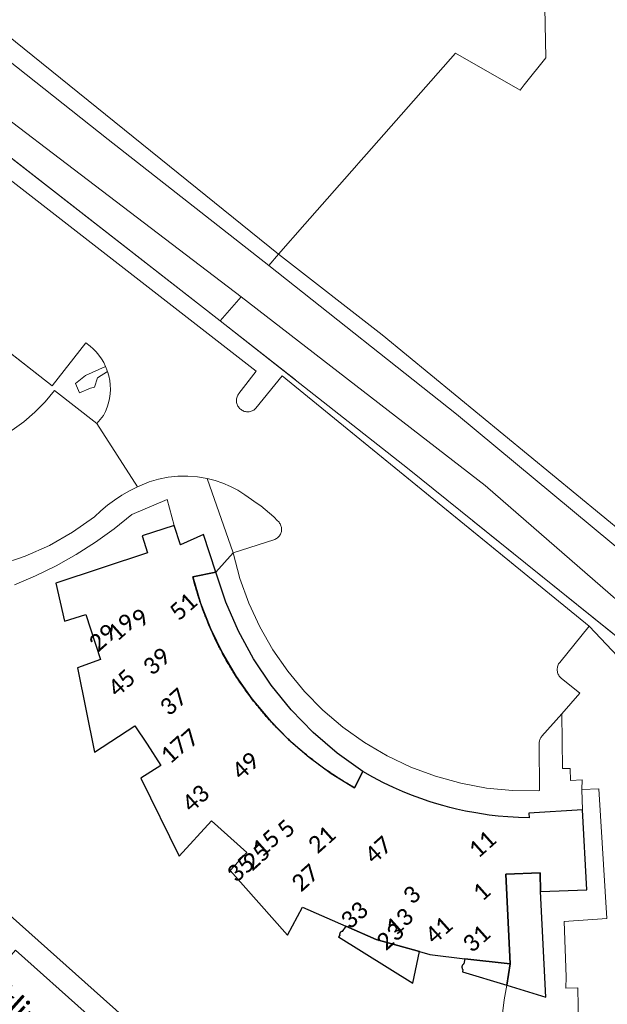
# Model space of a CAD drawing. Header units: metres. Extents: x 113074 to 114313, y 482627 to 483855.
# Tile 30 of 78: x 113342 to 113394, y 483489 to 483577. Entities that reach past the tile are written whole.
import ezdxf
from ezdxf.enums import TextEntityAlignment as Align

# ---------------------------------------------------------------- set-up
doc = ezdxf.new("R2010")
doc.units = ezdxf.units.M
doc.header["$MEASUREMENT"] = 0
doc.linetypes.add('DGN Style 2', pattern=[50.429501, 30.257701, -20.1718])
doc.linetypes.add('DGN Style 6', pattern=[30.473618, 0.016022, -6.408752, 11.215317, -6.408752, 0.016022, -6.408752])
for name, color, linetype, lineweight in [('BGT-Lijnen - BTD BEGROEID TERREINDEEL (v)', 94, 'Continuous', 13), ('BGT-Lijnen - Huisnummer overig (t)', 252, 'Continuous', 13), ('BGT-Lijnen - ORL Straatnaam (t)', 7, 'Continuous', 13), ('BGT-Lijnen - OTD Onverhard (v)', 7, 'Continuous', 13), ('BGT-Lijnen - OTD Open verharding (v)', 7, 'Continuous', 13), ('BGT-Lijnen - OWT Oever_ slootkant (v)', 4, 'Continuous', 13), ('BGT-Lijnen - Panddeel - over- of onderbouw (v)', 1, 'Continuous', 13), ('BGT-Lijnen - PND grondvlak pand (v_mv)', 1, 'Continuous', 13), ('BGT-Lijnen - WGD Rijbaan - Lokale weg verkeersdrempel (v)', 7, 'Continuous', 13), ('BGT-Lijnen - WGD Voetpad (v)', 7, 'Continuous', 13), ('BGT-Lijnen - WTD Waterloop  sloot (v)', 4, 'Continuous', 13), ('Riolering - Gemengd riool', 7, 'Continuous', 13)]:
    doc.layers.add(name, color=color, linetype=linetype, lineweight=lineweight)
doc.styles.add('Style-Calibri', font='calibri.ttf')

msp = doc.modelspace()

# ---------------------------------------------------------------- linework, layer by layer
at = {"layer": 'BGT-Lijnen - BTD BEGROEID TERREINDEEL (v)', "linetype": 'DGN Style 2', "lineweight": 13, "flags": 128}
for points in [[(113359.562, 483550.357), (113324.865, 483577.423), (113286.632, 483608.069)], [(113340.088, 483563.534), (113362.777, 483545.867), (113361.243, 483543.875)], [(113344.6, 483544.56), (113334.883, 483552.167), (113337.9, 483556)], [(113405.628, 483513.543), (113376.262, 483537.229), (113359.562, 483550.357)], [(113347.985, 483548.103), (113347.608, 483548.399), (113344.6, 483544.56)], [(113348.539, 483547.573), (113348.272, 483547.849), (113347.985, 483548.103)], [(113349.005, 483546.963), (113348.784, 483547.277), (113348.539, 483547.573)], [(113349.371, 483546.289), (113349.201, 483546.633), (113349.005, 483546.963)], [(113346.68, 483544.779), (113347.573, 483545.482), (113349.371, 483546.289)], [(113349.404, 483546.213), (113349.371, 483546.289), (113347.573, 483545.482)], [(113348.643, 483545.284), (113349.548, 483545.829), (113349.522, 483545.907)], [(113349.659, 483545.441), (113349.548, 483545.829), (113348.643, 483545.284)], [(113349.465, 483546.061), (113349.435, 483546.137), (113349.404, 483546.213)], [(113349.522, 483545.907), (113349.494, 483545.984), (113349.465, 483546.061)], [(113347.573, 483545.482), (113346.68, 483544.779), (113347.045, 483543.936)], [(113348.037, 483544.351), (113347.045, 483543.936), (113346.68, 483544.779)], [(113348.643, 483545.284), (113348.38, 483544.453), (113348.037, 483544.351)], [(113348.38, 483544.453), (113348.643, 483545.284)], [(113349.783, 483544.645), (113349.737, 483545.046), (113349.659, 483545.441)], [(113362.761, 483542.559), (113365.105, 483545.461), (113392.441, 483523.129)], [(113343.985, 483543.139), (113344.813, 483544.137), (113348.605, 483541.2)], [(113347.045, 483543.936), (113348.037, 483544.351), (113348.38, 483544.453)], [(113349.64, 483543.045), (113349.725, 483543.439), (113349.777, 483543.839)], [(113349.777, 483543.839), (113349.797, 483544.242), (113349.783, 483544.645)], [(113361.243, 483543.875), (113361.192, 483543.806), (113361.148, 483543.733)], [(113342.098, 483541.364), (113343.078, 483542.213), (113343.985, 483543.139)], [(113349.375, 483542.284), (113349.523, 483542.659), (113349.64, 483543.045)], [(113361.036, 483543.411), (113361.025, 483543.327), (113361.022, 483543.241)], [(113361.022, 483543.241), (113361.026, 483543.156), (113361.038, 483543.071)], [(113361.078, 483543.577), (113361.054, 483543.495), (113361.036, 483543.411)], [(113361.038, 483543.071), (113361.056, 483542.987), (113361.082, 483542.906)], [(113361.148, 483543.733), (113361.11, 483543.656), (113361.078, 483543.577)], [(113348.605, 483541.2), (113349.197, 483541.922), (113349.375, 483542.284)], [(113361.082, 483542.906), (113361.114, 483542.827), (113361.153, 483542.75)], [(113361.153, 483542.75), (113361.199, 483542.678), (113361.25, 483542.61)], [(113361.25, 483542.61), (113361.307, 483542.546), (113361.369, 483542.487)], [(113361.369, 483542.487), (113361.436, 483542.434), (113361.507, 483542.386)], [(113361.507, 483542.386), (113361.582, 483542.345), (113361.66, 483542.311)], [(113361.66, 483542.311), (113361.741, 483542.283), (113361.824, 483542.262)], [(113361.824, 483542.262), (113361.909, 483542.248), (113361.994, 483542.242)], [(113361.994, 483542.242), (113362.08, 483542.243), (113362.165, 483542.251)], [(113362.165, 483542.251), (113362.249, 483542.266), (113362.331, 483542.288)], [(113362.331, 483542.288), (113362.412, 483542.318), (113362.489, 483542.354)], [(113362.489, 483542.354), (113362.564, 483542.396), (113362.634, 483542.445)], [(113362.634, 483542.445), (113362.7, 483542.499), (113362.761, 483542.559)], [(113339.946, 483539.921), (113341.051, 483540.598), (113342.098, 483541.364)], [(113359.824, 483535.881), (113359.129, 483536.118), (113358.417, 483536.302)], [(113358.417, 483536.302), (113360.732, 483529.662), (113364.363, 483530.842)], [(113361.15, 483535.249), (113360.499, 483535.59), (113359.824, 483535.881)], [(113362.363, 483534.421), (113361.772, 483534.858), (113361.15, 483535.249)], [(113363.189, 483533.849), (113362.782, 483534.143), (113362.363, 483534.421)], [(113363.966, 483533.213), (113363.584, 483533.539), (113363.189, 483533.849)], [(113364.691, 483532.518), (113364.336, 483532.873), (113363.966, 483533.213)], [(113364.814, 483532.396), (113364.755, 483532.46), (113364.691, 483532.518)], [(113364.914, 483532.254), (113364.867, 483532.327), (113364.814, 483532.396)], [(113364.986, 483532.096), (113364.954, 483532.177), (113364.914, 483532.254)], [(113364.977, 483531.416), (113365.005, 483531.499), (113365.025, 483531.583)], [(113365.03, 483531.928), (113365.012, 483532.013), (113364.986, 483532.096)], [(113365.025, 483531.583), (113365.038, 483531.669), (113365.043, 483531.756)], [(113365.043, 483531.756), (113365.04, 483531.842), (113365.03, 483531.928)], [(113364.363, 483530.842), (113364.445, 483530.872), (113364.523, 483530.909)], [(113364.523, 483530.909), (113364.598, 483530.953), (113364.669, 483531.003)], [(113364.669, 483531.003), (113364.735, 483531.059), (113364.796, 483531.122)], [(113364.796, 483531.122), (113364.851, 483531.189), (113364.899, 483531.261)], [(113364.899, 483531.261), (113364.942, 483531.337), (113364.977, 483531.416)], [(113392.441, 483523.129), (113397.277, 483517.963), (113436.528, 483485.913)]]:
    msp.add_lwpolyline(points, dxfattribs=at)
at = {"layer": 'BGT-Lijnen - OTD Onverhard (v)', "linetype": 'Continuous', "lineweight": 13, "flags": 128}
for points in [[(113333.159, 483581.842), (113364.78, 483556.294), (113367.124, 483558.958)], [(113386.627, 483571.375), (113388.557, 483573.79), (113388.476, 483578.266)], [(113388.476, 483578.266), (113388.557, 483573.79), (113386.627, 483571.375)], [(113371.894, 483564.388), (113372.604, 483565.196), (113380.519, 483574.201)], [(113380.519, 483574.201), (113372.604, 483565.196), (113371.894, 483564.388)], [(113380.519, 483574.201), (113386.291, 483570.905), (113386.627, 483571.375)], [(113386.627, 483571.375), (113386.291, 483570.905), (113380.519, 483574.201)], [(113367.124, 483558.958), (113371.753, 483564.228), (113371.894, 483564.388)], [(113371.894, 483564.388), (113371.753, 483564.228), (113367.124, 483558.958)], [(113367.124, 483558.958), (113364.78, 483556.294), (113373.991, 483549.11)], [(113373.991, 483549.11), (113395.666, 483531.289), (113409.934, 483519.916)]]:
    msp.add_lwpolyline(points, dxfattribs=at)
at = {"layer": 'BGT-Lijnen - OTD Open verharding (v)', "linetype": 'Continuous', "lineweight": 13, "flags": 128}
for points in [[(113361.243, 483543.875), (113362.777, 483545.867), (113340.088, 483563.534)], [(113337.9, 483556), (113334.883, 483552.167), (113344.6, 483544.56)], [(113344.6, 483544.56), (113347.608, 483548.399), (113347.985, 483548.103)], [(113347.985, 483548.103), (113348.272, 483547.849), (113348.539, 483547.573)], [(113348.539, 483547.573), (113348.784, 483547.277), (113349.005, 483546.963)], [(113349.005, 483546.963), (113349.201, 483546.633), (113349.371, 483546.289)], [(113349.371, 483546.289), (113349.404, 483546.213), (113349.435, 483546.137)], [(113349.435, 483546.137), (113349.465, 483546.061), (113349.494, 483545.984)], [(113349.494, 483545.984), (113349.522, 483545.907), (113349.548, 483545.829)], [(113349.548, 483545.829), (113349.659, 483545.441), (113349.737, 483545.046)], [(113349.737, 483545.046), (113349.783, 483544.645), (113349.797, 483544.242)], [(113392.441, 483523.129), (113365.105, 483545.461), (113362.761, 483542.559)], [(113344.813, 483544.137), (113343.985, 483543.139), (113343.078, 483542.213)], [(113352.2, 483535.543), (113348.605, 483541.2), (113344.813, 483544.137)], [(113349.797, 483544.242), (113349.777, 483543.839), (113349.725, 483543.439)], [(113361.148, 483543.733), (113361.192, 483543.806), (113361.243, 483543.875)], [(113349.725, 483543.439), (113349.64, 483543.045), (113349.523, 483542.659)], [(113361.022, 483543.241), (113361.025, 483543.327), (113361.036, 483543.411)], [(113361.038, 483543.071), (113361.026, 483543.156), (113361.022, 483543.241)], [(113361.036, 483543.411), (113361.054, 483543.495), (113361.078, 483543.577)], [(113361.082, 483542.906), (113361.056, 483542.987), (113361.038, 483543.071)], [(113361.078, 483543.577), (113361.11, 483543.656), (113361.148, 483543.733)], [(113343.078, 483542.213), (113342.098, 483541.364), (113341.051, 483540.598)], [(113349.523, 483542.659), (113349.375, 483542.284), (113349.197, 483541.922)], [(113361.153, 483542.75), (113361.114, 483542.827), (113361.082, 483542.906)], [(113361.25, 483542.61), (113361.199, 483542.678), (113361.153, 483542.75)], [(113361.369, 483542.487), (113361.307, 483542.546), (113361.25, 483542.61)], [(113361.507, 483542.386), (113361.436, 483542.434), (113361.369, 483542.487)], [(113361.66, 483542.311), (113361.582, 483542.345), (113361.507, 483542.386)], [(113361.824, 483542.262), (113361.741, 483542.283), (113361.66, 483542.311)], [(113361.994, 483542.242), (113361.909, 483542.248), (113361.824, 483542.262)], [(113362.165, 483542.251), (113362.08, 483542.243), (113361.994, 483542.242)], [(113362.331, 483542.288), (113362.249, 483542.266), (113362.165, 483542.251)], [(113362.489, 483542.354), (113362.412, 483542.318), (113362.331, 483542.288)], [(113362.634, 483542.445), (113362.564, 483542.396), (113362.489, 483542.354)], [(113362.761, 483542.559), (113362.7, 483542.499), (113362.634, 483542.445)], [(113349.197, 483541.922), (113348.605, 483541.2), (113352.2, 483535.543)], [(113352.2, 483535.543), (113353.244, 483535.991), (113354.082, 483536.24)], [(113354.082, 483536.24), (113353.244, 483535.991), (113352.2, 483535.543)], [(113354.082, 483536.24), (113354.94, 483536.411), (113355.809, 483536.503)], [(113355.809, 483536.503), (113354.94, 483536.411), (113354.082, 483536.24)], [(113355.809, 483536.503), (113356.683, 483536.516), (113357.555, 483536.448)], [(113357.555, 483536.448), (113356.683, 483536.516), (113355.809, 483536.503)], [(113357.555, 483536.448), (113358.417, 483536.302), (113359.129, 483536.118)], [(113360.732, 483529.662), (113358.417, 483536.302), (113357.555, 483536.448)], [(113359.129, 483536.118), (113359.824, 483535.881), (113360.499, 483535.59)], [(113350.823, 483534.805), (113351.5, 483535.194), (113352.2, 483535.543)], [(113352.2, 483535.543), (113351.5, 483535.194), (113350.823, 483534.805)], [(113360.499, 483535.59), (113361.15, 483535.249), (113361.772, 483534.858)], [(113349.541, 483533.91), (113350.169, 483534.376), (113350.823, 483534.805)], [(113350.823, 483534.805), (113350.169, 483534.376), (113349.541, 483533.91)], [(113351.718, 483533.089), (113354.858, 483534.422), (113355.478, 483532.123)], [(113361.772, 483534.858), (113362.363, 483534.421), (113362.782, 483534.143)], [(113362.782, 483534.143), (113363.189, 483533.849), (113363.584, 483533.539)], [(113348.374, 483532.87), (113348.942, 483533.407), (113349.541, 483533.91)], [(113349.541, 483533.91), (113348.942, 483533.407), (113348.374, 483532.87)], [(113363.584, 483533.539), (113363.966, 483533.213), (113364.336, 483532.873)], [(113344.371, 483530.343), (113346.43, 483531.515), (113348.374, 483532.87)], [(113348.374, 483532.87), (113346.43, 483531.515), (113344.371, 483530.343)], [(113348.47, 483530.618), (113350.128, 483531.808), (113351.718, 483533.089)], [(113364.336, 483532.873), (113364.691, 483532.518), (113364.755, 483532.46)], [(113364.755, 483532.46), (113364.814, 483532.396), (113364.867, 483532.327)], [(113355.478, 483532.123), (113356.054, 483530.38), (113358.074, 483531.299)], [(113364.867, 483532.327), (113364.914, 483532.254), (113364.954, 483532.177)], [(113364.954, 483532.177), (113364.986, 483532.096), (113365.012, 483532.013)], [(113365.038, 483531.669), (113365.025, 483531.583), (113365.005, 483531.499)], [(113365.012, 483532.013), (113365.03, 483531.928), (113365.04, 483531.842)], [(113365.04, 483531.842), (113365.043, 483531.756), (113365.038, 483531.669)], [(113358.074, 483531.299), (113359.185, 483527.95), (113360.732, 483529.662)], [(113364.445, 483530.872), (113364.363, 483530.842), (113360.732, 483529.662)], [(113364.598, 483530.953), (113364.523, 483530.909), (113364.445, 483530.872)], [(113364.735, 483531.059), (113364.669, 483531.003), (113364.598, 483530.953)], [(113364.851, 483531.189), (113364.796, 483531.122), (113364.735, 483531.059)], [(113364.942, 483531.337), (113364.899, 483531.261), (113364.851, 483531.189)], [(113365.005, 483531.499), (113364.977, 483531.416), (113364.942, 483531.337)], [(113339.973, 483528.591), (113342.212, 483529.366), (113344.371, 483530.343)], [(113344.371, 483530.343), (113342.212, 483529.366), (113339.973, 483528.591)], [(113344.968, 483528.522), (113346.748, 483529.521), (113348.47, 483530.618)], [(113360.732, 483529.662), (113359.185, 483527.95), (113357.137, 483527.531)], [(113360.732, 483529.662), (113361.33, 483527.4), (113362.122, 483525.199)], [(113362.122, 483525.199), (113361.33, 483527.4), (113360.732, 483529.662)], [(113341.255, 483526.828), (113343.135, 483527.623), (113344.968, 483528.522)], [(113357.137, 483527.531), (113357.167, 483527.411), (113357.198, 483527.292)], [(113357.198, 483527.292), (113357.23, 483527.172), (113357.262, 483527.053)], [(113357.262, 483527.053), (113357.295, 483526.933), (113357.328, 483526.814)], [(113357.328, 483526.814), (113357.363, 483526.689), (113357.399, 483526.563)], [(113357.399, 483526.563), (113357.436, 483526.438), (113357.473, 483526.313)], [(113357.473, 483526.313), (113357.511, 483526.188), (113357.549, 483526.064)], [(113357.549, 483526.064), (113357.592, 483525.925), (113357.636, 483525.786)], [(113357.636, 483525.786), (113357.681, 483525.647), (113357.726, 483525.508)], [(113357.726, 483525.508), (113357.772, 483525.37), (113357.819, 483525.232)], [(113357.819, 483525.232), (113357.867, 483525.092), (113357.915, 483524.953)], [(113357.915, 483524.953), (113357.964, 483524.814), (113358.014, 483524.675)], [(113358.014, 483524.675), (113358.065, 483524.536), (113358.116, 483524.398)], [(113362.122, 483525.199), (113363.101, 483523.075), (113364.26, 483521.043)], [(113364.26, 483521.043), (113363.101, 483523.075), (113362.122, 483525.199)], [(113358.116, 483524.398), (113358.158, 483524.288), (113358.2, 483524.178)], [(113358.2, 483524.178), (113358.242, 483524.068), (113358.285, 483523.958)], [(113358.285, 483523.958), (113358.328, 483523.849), (113358.371, 483523.739)], [(113358.371, 483523.739), (113358.436, 483523.579), (113358.502, 483523.419)], [(113358.502, 483523.419), (113358.569, 483523.26), (113358.637, 483523.101)], [(113358.637, 483523.101), (113358.705, 483522.942), (113358.774, 483522.783)], [(113358.774, 483522.783), (113358.882, 483522.54), (113358.993, 483522.298)], [(113389.758, 483519.845), (113389.811, 483519.915), (113392.441, 483523.129)], [(113358.993, 483522.298), (113359.106, 483522.057), (113359.221, 483521.817)], [(113359.221, 483521.817), (113359.338, 483521.578), (113359.458, 483521.34)], [(113359.458, 483521.34), (113359.513, 483521.232), (113359.569, 483521.124)], [(113359.569, 483521.124), (113359.625, 483521.016), (113359.681, 483520.908)], [(113364.26, 483521.043), (113365.592, 483519.119), (113367.085, 483517.318)], [(113367.085, 483517.318), (113365.592, 483519.119), (113364.26, 483521.043)], [(113359.681, 483520.908), (113359.738, 483520.801), (113359.795, 483520.694)], [(113359.795, 483520.694), (113359.875, 483520.547), (113359.955, 483520.4)], [(113359.955, 483520.4), (113360.037, 483520.253), (113360.119, 483520.107)], [(113360.119, 483520.107), (113360.202, 483519.962), (113360.286, 483519.817)], [(113360.286, 483519.817), (113360.36, 483519.69), (113360.435, 483519.563)], [(113360.435, 483519.563), (113360.511, 483519.437), (113360.587, 483519.311)], [(113360.587, 483519.311), (113360.664, 483519.185), (113360.742, 483519.06)], [(113389.584, 483519.177), (113389.579, 483519.265), (113389.583, 483519.353)], [(113389.583, 483519.353), (113389.593, 483519.44), (113389.612, 483519.526)], [(113389.612, 483519.526), (113389.638, 483519.61), (113389.671, 483519.692)], [(113389.671, 483519.692), (113389.711, 483519.77), (113389.758, 483519.845)], [(113360.742, 483519.06), (113360.839, 483518.905), (113360.936, 483518.751)], [(113360.936, 483518.751), (113361.035, 483518.598), (113361.134, 483518.445)], [(113361.134, 483518.445), (113361.235, 483518.293), (113361.336, 483518.141)], [(113389.616, 483519.004), (113389.596, 483519.09), (113389.584, 483519.177)], [(113389.678, 483518.839), (113389.643, 483518.92), (113389.616, 483519.004)], [(113389.768, 483518.688), (113389.72, 483518.762), (113389.678, 483518.839)], [(113389.882, 483518.555), (113389.822, 483518.619), (113389.768, 483518.688)], [(113391.596, 483517.157), (113389.948, 483518.496), (113389.882, 483518.555)], [(113361.336, 483518.141), (113361.413, 483518.028), (113361.49, 483517.915)], [(113361.49, 483517.915), (113361.568, 483517.803), (113361.646, 483517.691)], [(113361.646, 483517.691), (113361.725, 483517.579), (113361.804, 483517.467)], [(113361.804, 483517.467), (113362.001, 483517.194), (113362.202, 483516.923)], [(113362.202, 483516.923), (113362.405, 483516.655), (113362.555, 483516.461)], [(113367.085, 483517.318), (113368.728, 483515.653), (113370.509, 483514.137)], [(113370.509, 483514.137), (113368.728, 483515.653), (113367.085, 483517.318)], [(113388.226, 483513.326), (113389.98, 483515.32), (113391.596, 483517.157)], [(113362.555, 483516.461), (113362.707, 483516.268), (113362.86, 483516.076)], [(113362.86, 483516.076), (113362.943, 483515.974), (113363.026, 483515.872)], [(113363.026, 483515.872), (113363.109, 483515.771), (113363.193, 483515.67)], [(113363.193, 483515.67), (113363.277, 483515.57), (113363.362, 483515.47)], [(113363.362, 483515.47), (113363.441, 483515.377), (113363.521, 483515.284)], [(113363.521, 483515.284), (113363.601, 483515.192), (113363.682, 483515.1)], [(113363.682, 483515.1), (113363.763, 483515.008), (113363.844, 483514.917)], [(113363.844, 483514.917), (113363.945, 483514.804), (113364.047, 483514.692)], [(113390.066, 483510.444), (113389.98, 483515.32), (113388.226, 483513.326)], [(113364.047, 483514.692), (113364.149, 483514.58), (113364.252, 483514.469)], [(113364.252, 483514.469), (113364.356, 483514.358), (113364.46, 483514.248)], [(113364.46, 483514.248), (113364.554, 483514.15), (113364.648, 483514.052)], [(113364.648, 483514.052), (113364.743, 483513.954), (113364.838, 483513.857)], [(113370.509, 483514.137), (113372.415, 483512.781), (113374.431, 483511.594)], [(113374.431, 483511.594), (113372.415, 483512.781), (113370.509, 483514.137)], [(113364.838, 483513.857), (113364.934, 483513.76), (113365.03, 483513.663)], [(113365.03, 483513.663), (113365.143, 483513.551), (113365.257, 483513.439)], [(113365.257, 483513.439), (113365.372, 483513.328), (113365.487, 483513.218)], [(113365.487, 483513.218), (113365.602, 483513.108), (113365.718, 483512.999)], [(113388.011, 483512.952), (113388.033, 483513.021), (113388.061, 483513.088)], [(113388.061, 483513.088), (113388.033, 483513.021), (113388.011, 483512.952)], [(113388.061, 483513.088), (113388.095, 483513.152), (113388.134, 483513.214)], [(113388.134, 483513.214), (113388.095, 483513.152), (113388.061, 483513.088)], [(113388.134, 483513.214), (113388.177, 483513.272), (113388.226, 483513.326)], [(113388.226, 483513.326), (113388.177, 483513.272), (113388.134, 483513.214)], [(113365.718, 483512.999), (113365.856, 483512.87), (113365.995, 483512.743)], [(113365.995, 483512.743), (113366.135, 483512.616), (113366.275, 483512.49)], [(113366.275, 483512.49), (113366.416, 483512.366), (113366.558, 483512.242)], [(113366.558, 483512.242), (113366.654, 483512.159), (113366.751, 483512.076)], [(113387.953, 483508.453), (113388.004, 483508.498), (113387.98, 483512.664)], [(113387.98, 483512.664), (113388.004, 483508.498), (113387.953, 483508.453)], [(113387.98, 483512.664), (113387.979, 483512.737), (113387.983, 483512.809)], [(113387.983, 483512.809), (113387.979, 483512.737), (113387.98, 483512.664)], [(113387.983, 483512.809), (113387.994, 483512.881), (113388.011, 483512.952)], [(113388.011, 483512.952), (113387.994, 483512.881), (113387.983, 483512.809)], [(113366.751, 483512.076), (113366.848, 483511.994), (113367.047, 483511.828)], [(113367.047, 483511.828), (113367.247, 483511.663), (113367.448, 483511.5)], [(113367.448, 483511.5), (113367.569, 483511.404), (113367.69, 483511.309)], [(113374.431, 483511.594), (113376.542, 483510.587), (113378.733, 483509.767)], [(113378.733, 483509.767), (113376.542, 483510.587), (113374.431, 483511.594)], [(113367.69, 483511.309), (113367.811, 483511.214), (113367.933, 483511.12)], [(113367.933, 483511.12), (113368.055, 483511.026), (113368.178, 483510.933)], [(113368.178, 483510.933), (113368.275, 483510.861), (113368.372, 483510.789)], [(113368.372, 483510.789), (113368.469, 483510.717), (113368.566, 483510.646)], [(113368.566, 483510.646), (113368.664, 483510.575), (113368.762, 483510.504)], [(113368.762, 483510.504), (113368.833, 483510.454), (113368.903, 483510.404)], [(113390.76, 483509.382), (113390.744, 483510.45), (113390.066, 483510.444)], [(113368.903, 483510.404), (113368.974, 483510.354), (113369.045, 483510.304)], [(113369.045, 483510.304), (113369.116, 483510.255), (113369.187, 483510.206)], [(113369.187, 483510.206), (113369.27, 483510.149), (113369.353, 483510.092)], [(113369.353, 483510.092), (113369.436, 483510.036), (113369.598, 483509.928)], [(113369.598, 483509.928), (113369.761, 483509.82), (113369.924, 483509.714)], [(113369.924, 483509.714), (113370.006, 483509.661), (113370.088, 483509.608)], [(113370.088, 483509.608), (113370.17, 483509.556), (113370.252, 483509.504)], [(113371.537, 483508.741), (113372.272, 483510.176), (113373.159, 483509.676)], [(113373.159, 483509.676), (113374.126, 483509.175), (113374.997, 483508.761)], [(113378.733, 483509.767), (113380.987, 483509.139), (113383.286, 483508.709)], [(113383.286, 483508.709), (113380.987, 483509.139), (113378.733, 483509.767)], [(113370.252, 483509.504), (113370.335, 483509.452), (113370.418, 483509.401)], [(113370.418, 483509.401), (113370.519, 483509.339), (113370.621, 483509.277)], [(113370.621, 483509.277), (113370.723, 483509.215), (113370.846, 483509.141)], [(113370.846, 483509.141), (113370.969, 483509.068), (113371.092, 483508.995)], [(113371.092, 483508.995), (113371.166, 483508.952), (113371.24, 483508.909)], [(113371.24, 483508.909), (113371.314, 483508.867), (113371.388, 483508.825)], [(113371.388, 483508.825), (113371.463, 483508.783), (113371.537, 483508.741)], [(113374.997, 483508.761), (113375.798, 483508.409), (113376.609, 483508.081)], [(113383.286, 483508.709), (113385.614, 483508.48), (113387.953, 483508.453)], [(113387.953, 483508.453), (113385.614, 483508.48), (113383.286, 483508.709)], [(113391.762, 483508.598), (113391.807, 483509.457), (113390.76, 483509.382)], [(113376.609, 483508.081), (113377.436, 483507.775), (113378.177, 483507.523)], [(113387.047, 483506.489), (113391.847, 483506.762), (113391.762, 483508.598)], [(113393.997, 483497.092), (113393.276, 483508.656), (113391.762, 483508.598)], [(113391.762, 483508.598), (113391.847, 483506.762), (113392.221, 483499.64)], [(113378.177, 483507.523), (113378.67, 483507.367), (113379.406, 483507.152)], [(113379.406, 483507.152), (113380.032, 483506.985), (113380.624, 483506.84)], [(113380.624, 483506.84), (113381.411, 483506.667), (113382.336, 483506.492)], [(113382.336, 483506.492), (113383.526, 483506.31), (113384.334, 483506.214)], [(113384.334, 483506.214), (113385.179, 483506.137), (113386.135, 483506.079)], [(113386.135, 483506.079), (113387.076, 483506.052), (113387.047, 483506.489)], [(113388.052, 483501.164), (113384.999, 483501.034), (113385.406, 483493.035)], [(113392.221, 483499.64), (113388.107, 483499.497), (113388.052, 483501.164)], [(113370.759, 483496.415), (113370.446, 483495.938), (113370.423, 483495.935)], [(113377.328, 483494.132), (113373.472, 483495.224), (113370.759, 483496.415)], [(113390.366, 483491.876), (113390.193, 483496.823), (113393.997, 483497.092)], [(113370.219, 483495.622), (113370.225, 483495.6), (113370.122, 483495.443)], [(113370.214, 483495.714), (113370.212, 483495.691), (113370.212, 483495.668)], [(113370.212, 483495.668), (113370.215, 483495.645), (113370.219, 483495.622)], [(113370.224, 483495.759), (113370.218, 483495.737), (113370.214, 483495.714)], [(113370.242, 483495.802), (113370.232, 483495.781), (113370.224, 483495.759)], [(113370.268, 483495.841), (113370.254, 483495.822), (113370.242, 483495.802)], [(113370.299, 483495.875), (113370.283, 483495.858), (113370.268, 483495.841)], [(113370.337, 483495.902), (113370.317, 483495.889), (113370.299, 483495.875)], [(113370.378, 483495.922), (113370.357, 483495.913), (113370.337, 483495.902)], [(113370.423, 483495.935), (113370.4, 483495.93), (113370.378, 483495.922)], [(113370.122, 483495.443), (113376.741, 483491.315), (113377.328, 483494.132)], [(113381.142, 483492.924), (113381.128, 483492.898), (113381.117, 483492.871)], [(113381.177, 483492.971), (113381.159, 483492.948), (113381.142, 483492.924)], [(113381.22, 483493.011), (113381.197, 483492.992), (113381.177, 483492.971)], [(113381.269, 483493.042), (113381.244, 483493.027), (113381.22, 483493.011)], [(113385.406, 483493.035), (113381.352, 483493.507), (113381.269, 483493.042)], [(113381.101, 483492.815), (113381.097, 483492.789), (113381.096, 483492.762)], [(113381.096, 483492.762), (113381.097, 483492.735), (113381.1, 483492.709)], [(113381.1, 483492.709), (113381.105, 483492.683), (113381.112, 483492.657)], [(113381.117, 483492.871), (113381.108, 483492.844), (113381.101, 483492.815)], [(113381.112, 483492.657), (113381.122, 483492.632), (113381.133, 483492.608)], [(113381.133, 483492.608), (113381.147, 483492.585), (113381.162, 483492.563)], [(113381.162, 483492.563), (113381.179, 483492.543), (113381.143, 483492.342)], [(113381.143, 483492.342), (113385.083, 483491.141), (113384.857, 483489.853)], [(113391.414, 483490.901), (113390.349, 483490.883), (113390.366, 483491.876)], [(113388.369, 483487.499), (113391.478, 483487.578), (113391.414, 483490.901)], [(113384.857, 483489.853), (113384.666, 483488.391), (113384.029, 483485.944)]]:
    msp.add_lwpolyline(points, dxfattribs=at)
at = {"layer": 'BGT-Lijnen - OWT Oever_ slootkant (v)', "linetype": 'Continuous', "lineweight": 13, "flags": 128}
for points in [[(113361.435, 483552.488), (113324.89, 483580.379), (113287.806, 483609.006)], [(113363.899, 483555.292), (113364.78, 483556.294), (113333.159, 483581.842)], [(113330.951, 483581.296), (113349.596, 483566.515), (113363.899, 483555.292)], [(113324.865, 483577.423), (113359.562, 483550.357), (113361.435, 483552.488)], [(113364.78, 483556.294), (113363.899, 483555.292), (113380.6, 483542.031)], [(113395.666, 483531.289), (113373.991, 483549.11), (113364.78, 483556.294)], [(113361.435, 483552.488), (113359.562, 483550.357), (113376.262, 483537.229)], [(113406.156, 483515.662), (113383.172, 483535.677), (113361.435, 483552.488)], [(113380.6, 483542.031), (113408.287, 483519.031), (113416.8, 483511.495)], [(113376.262, 483537.229), (113405.628, 483513.543), (113427.03, 483495.818)]]:
    msp.add_lwpolyline(points, dxfattribs=at)
at = {"layer": 'BGT-Lijnen - Panddeel - over- of onderbouw (v)', "linetype": 'DGN Style 2', "lineweight": 25, "flags": 128}
for points in [[(113359.185, 483527.95), (113357.137, 483527.531), (113357.83, 483525.199)], [(113361.199, 483522.692), (113360.074, 483525.276), (113359.185, 483527.95)], [(113357.83, 483525.199), (113358.71, 483522.93), (113359.77, 483520.741)], [(113364.118, 483517.877), (113362.55, 483520.219), (113361.199, 483522.692)], [(113359.77, 483520.741), (113361.005, 483518.644), (113362.405, 483516.655)], [(113367.849, 483513.66), (113365.889, 483515.685), (113364.118, 483517.877)], [(113362.405, 483516.655), (113363.962, 483514.786), (113365.665, 483513.049)], [(113372.272, 483510.176), (113369.982, 483511.819), (113367.849, 483513.66)], [(113365.665, 483513.049), (113367.504, 483511.455), (113369.465, 483510.016)], [(113369.465, 483510.016), (113371.537, 483508.741), (113372.272, 483510.176)], [(113388.107, 483499.497), (113388.052, 483501.164), (113384.999, 483501.034)], [(113384.999, 483501.034), (113385.406, 483493.035), (113385.083, 483491.141)], [(113385.083, 483491.141), (113388.561, 483490.08), (113388.107, 483499.497)], [(113373.472, 483495.224), (113370.759, 483496.415), (113370.446, 483495.938)], [(113370.225, 483495.6), (113370.122, 483495.443), (113376.741, 483491.315)], [(113370.218, 483495.737), (113370.214, 483495.714), (113370.212, 483495.691)], [(113370.212, 483495.691), (113370.212, 483495.668), (113370.215, 483495.645)], [(113370.215, 483495.645), (113370.219, 483495.622), (113370.225, 483495.6)], [(113370.232, 483495.781), (113370.224, 483495.759), (113370.218, 483495.737)], [(113370.254, 483495.822), (113370.242, 483495.802), (113370.232, 483495.781)], [(113370.283, 483495.858), (113370.268, 483495.841), (113370.254, 483495.822)], [(113370.317, 483495.889), (113370.299, 483495.875), (113370.283, 483495.858)], [(113370.357, 483495.913), (113370.337, 483495.902), (113370.317, 483495.889)], [(113370.4, 483495.93), (113370.378, 483495.922), (113370.357, 483495.913)], [(113370.446, 483495.938), (113370.423, 483495.935), (113370.4, 483495.93)], [(113376.741, 483491.315), (113377.328, 483494.132), (113373.472, 483495.224)], [(113381.142, 483492.924), (113381.128, 483492.898), (113381.117, 483492.871)], [(113381.177, 483492.971), (113381.159, 483492.948), (113381.142, 483492.924)], [(113381.143, 483492.342), (113385.083, 483491.141), (113385.406, 483493.035)], [(113381.22, 483493.011), (113381.197, 483492.992), (113381.177, 483492.971)], [(113381.269, 483493.042), (113381.244, 483493.027), (113381.22, 483493.011)], [(113385.406, 483493.035), (113381.352, 483493.507), (113381.269, 483493.042)], [(113381.101, 483492.815), (113381.097, 483492.789), (113381.096, 483492.762)], [(113381.096, 483492.762), (113381.097, 483492.735), (113381.1, 483492.709)], [(113381.1, 483492.709), (113381.105, 483492.683), (113381.112, 483492.657)], [(113381.117, 483492.871), (113381.108, 483492.844), (113381.101, 483492.815)], [(113381.112, 483492.657), (113381.122, 483492.632), (113381.133, 483492.608)], [(113381.133, 483492.608), (113381.147, 483492.585), (113381.162, 483492.563)], [(113381.162, 483492.563), (113381.179, 483492.543), (113381.143, 483492.342)]]:
    msp.add_lwpolyline(points, dxfattribs=at)
at = {"layer": 'BGT-Lijnen - PND grondvlak pand (v_mv)', "linetype": 'Continuous', "lineweight": 25, "flags": 128}
for points in [[(113355.478, 483532.123), (113352.633, 483531.199), (113353.11, 483529.673)], [(113358.074, 483531.299), (113356.054, 483530.38), (113355.478, 483532.123)], [(113357.137, 483527.531), (113359.185, 483527.95), (113358.074, 483531.299)], [(113353.11, 483529.673), (113344.936, 483526.977), (113345.702, 483523.572)], [(113357.198, 483527.292), (113357.167, 483527.411), (113357.137, 483527.531)], [(113357.262, 483527.053), (113357.23, 483527.172), (113357.198, 483527.292)], [(113357.328, 483526.814), (113357.295, 483526.933), (113357.262, 483527.053)], [(113357.399, 483526.563), (113357.363, 483526.689), (113357.328, 483526.814)], [(113357.473, 483526.313), (113357.436, 483526.438), (113357.399, 483526.563)], [(113357.549, 483526.064), (113357.511, 483526.188), (113357.473, 483526.313)], [(113357.636, 483525.786), (113357.592, 483525.925), (113357.549, 483526.064)], [(113357.726, 483525.508), (113357.681, 483525.647), (113357.636, 483525.786)], [(113357.819, 483525.232), (113357.772, 483525.37), (113357.726, 483525.508)], [(113357.915, 483524.953), (113357.867, 483525.092), (113357.819, 483525.232)], [(113358.014, 483524.675), (113357.964, 483524.814), (113357.915, 483524.953)], [(113358.116, 483524.398), (113358.065, 483524.536), (113358.014, 483524.675)], [(113345.702, 483523.572), (113347.621, 483524.182), (113348.923, 483520.155)], [(113358.2, 483524.178), (113358.158, 483524.288), (113358.116, 483524.398)], [(113358.285, 483523.958), (113358.242, 483524.068), (113358.2, 483524.178)], [(113358.371, 483523.739), (113358.328, 483523.849), (113358.285, 483523.958)], [(113358.502, 483523.419), (113358.436, 483523.579), (113358.371, 483523.739)], [(113358.637, 483523.101), (113358.569, 483523.26), (113358.502, 483523.419)], [(113358.774, 483522.783), (113358.705, 483522.942), (113358.637, 483523.101)], [(113358.993, 483522.298), (113358.882, 483522.54), (113358.774, 483522.783)], [(113359.221, 483521.817), (113359.106, 483522.057), (113358.993, 483522.298)], [(113359.458, 483521.34), (113359.338, 483521.578), (113359.221, 483521.817)], [(113359.569, 483521.124), (113359.513, 483521.232), (113359.458, 483521.34)], [(113359.681, 483520.908), (113359.625, 483521.016), (113359.569, 483521.124)], [(113348.923, 483520.155), (113346.869, 483519.436), (113348.383, 483511.925)], [(113359.795, 483520.694), (113359.738, 483520.801), (113359.681, 483520.908)], [(113359.955, 483520.4), (113359.875, 483520.547), (113359.795, 483520.694)], [(113360.119, 483520.107), (113360.037, 483520.253), (113359.955, 483520.4)], [(113360.286, 483519.817), (113360.202, 483519.962), (113360.119, 483520.107)], [(113360.435, 483519.563), (113360.36, 483519.69), (113360.286, 483519.817)], [(113360.587, 483519.311), (113360.511, 483519.437), (113360.435, 483519.563)], [(113360.742, 483519.06), (113360.664, 483519.185), (113360.587, 483519.311)], [(113360.936, 483518.751), (113360.839, 483518.905), (113360.742, 483519.06)], [(113361.134, 483518.445), (113361.035, 483518.598), (113360.936, 483518.751)], [(113361.336, 483518.141), (113361.235, 483518.293), (113361.134, 483518.445)], [(113361.49, 483517.915), (113361.413, 483518.028), (113361.336, 483518.141)], [(113361.646, 483517.691), (113361.568, 483517.803), (113361.49, 483517.915)], [(113361.804, 483517.467), (113361.725, 483517.579), (113361.646, 483517.691)], [(113362.202, 483516.923), (113362.001, 483517.194), (113361.804, 483517.467)], [(113362.555, 483516.461), (113362.405, 483516.655), (113362.202, 483516.923)], [(113362.86, 483516.076), (113362.707, 483516.268), (113362.555, 483516.461)], [(113363.026, 483515.872), (113362.943, 483515.974), (113362.86, 483516.076)], [(113363.193, 483515.67), (113363.109, 483515.771), (113363.026, 483515.872)], [(113363.362, 483515.47), (113363.277, 483515.57), (113363.193, 483515.67)], [(113363.521, 483515.284), (113363.441, 483515.377), (113363.362, 483515.47)], [(113363.682, 483515.1), (113363.601, 483515.192), (113363.521, 483515.284)], [(113363.844, 483514.917), (113363.763, 483515.008), (113363.682, 483515.1)], [(113364.047, 483514.692), (113363.945, 483514.804), (113363.844, 483514.917)], [(113348.383, 483511.925), (113351.977, 483514.249), (113353.058, 483512.609)], [(113364.252, 483514.469), (113364.149, 483514.58), (113364.047, 483514.692)], [(113364.46, 483514.248), (113364.356, 483514.358), (113364.252, 483514.469)], [(113364.648, 483514.052), (113364.554, 483514.15), (113364.46, 483514.248)], [(113364.838, 483513.857), (113364.743, 483513.954), (113364.648, 483514.052)], [(113365.03, 483513.663), (113364.934, 483513.76), (113364.838, 483513.857)], [(113365.257, 483513.439), (113365.143, 483513.551), (113365.03, 483513.663)], [(113365.487, 483513.218), (113365.372, 483513.328), (113365.257, 483513.439)], [(113365.718, 483512.999), (113365.602, 483513.108), (113365.487, 483513.218)], [(113353.058, 483512.609), (113354.29, 483510.712), (113352.501, 483509.59)], [(113365.995, 483512.743), (113365.856, 483512.87), (113365.718, 483512.999)], [(113366.275, 483512.49), (113366.135, 483512.616), (113365.995, 483512.743)], [(113366.558, 483512.242), (113366.416, 483512.366), (113366.275, 483512.49)], [(113366.751, 483512.076), (113366.654, 483512.159), (113366.558, 483512.242)], [(113367.047, 483511.828), (113366.848, 483511.994), (113366.751, 483512.076)], [(113367.448, 483511.5), (113367.247, 483511.663), (113367.047, 483511.828)], [(113367.69, 483511.309), (113367.569, 483511.404), (113367.448, 483511.5)], [(113367.933, 483511.12), (113367.811, 483511.214), (113367.69, 483511.309)], [(113368.178, 483510.933), (113368.055, 483511.026), (113367.933, 483511.12)], [(113368.372, 483510.789), (113368.275, 483510.861), (113368.178, 483510.933)], [(113368.566, 483510.646), (113368.469, 483510.717), (113368.372, 483510.789)], [(113368.762, 483510.504), (113368.664, 483510.575), (113368.566, 483510.646)], [(113368.903, 483510.404), (113368.833, 483510.454), (113368.762, 483510.504)], [(113352.501, 483509.59), (113355.92, 483502.635), (113358.791, 483505.789)], [(113369.045, 483510.304), (113368.974, 483510.354), (113368.903, 483510.404)], [(113369.187, 483510.206), (113369.116, 483510.255), (113369.045, 483510.304)], [(113369.353, 483510.092), (113369.27, 483510.149), (113369.187, 483510.206)], [(113369.598, 483509.928), (113369.436, 483510.036), (113369.353, 483510.092)], [(113369.924, 483509.714), (113369.761, 483509.82), (113369.598, 483509.928)], [(113370.088, 483509.608), (113370.006, 483509.661), (113369.924, 483509.714)], [(113370.252, 483509.504), (113370.17, 483509.556), (113370.088, 483509.608)], [(113373.159, 483509.676), (113372.272, 483510.176), (113371.537, 483508.741)], [(113374.997, 483508.761), (113374.126, 483509.175), (113373.159, 483509.676)], [(113370.418, 483509.401), (113370.335, 483509.452), (113370.252, 483509.504)], [(113370.621, 483509.277), (113370.519, 483509.339), (113370.418, 483509.401)], [(113370.846, 483509.141), (113370.723, 483509.215), (113370.621, 483509.277)], [(113371.092, 483508.995), (113370.969, 483509.068), (113370.846, 483509.141)], [(113371.24, 483508.909), (113371.166, 483508.952), (113371.092, 483508.995)], [(113371.388, 483508.825), (113371.314, 483508.867), (113371.24, 483508.909)], [(113371.537, 483508.741), (113371.463, 483508.783), (113371.388, 483508.825)], [(113376.609, 483508.081), (113375.798, 483508.409), (113374.997, 483508.761)], [(113378.177, 483507.523), (113377.436, 483507.775), (113376.609, 483508.081)], [(113379.406, 483507.152), (113378.67, 483507.367), (113378.177, 483507.523)], [(113380.624, 483506.84), (113380.032, 483506.985), (113379.406, 483507.152)], [(113382.336, 483506.492), (113381.411, 483506.667), (113380.624, 483506.84)], [(113384.334, 483506.214), (113383.526, 483506.31), (113382.336, 483506.492)], [(113386.135, 483506.079), (113385.179, 483506.137), (113384.334, 483506.214)], [(113387.047, 483506.489), (113387.076, 483506.052), (113386.135, 483506.079)], [(113392.221, 483499.64), (113391.847, 483506.762), (113387.047, 483506.489)], [(113358.791, 483505.789), (113361.953, 483502.972), (113360.469, 483501.358)], [(113360.469, 483501.358), (113365.569, 483495.589), (113366.904, 483498.107)], [(113385.406, 483493.035), (113384.999, 483501.034), (113388.052, 483501.164)], [(113388.052, 483501.164), (113388.107, 483499.497), (113392.221, 483499.64)], [(113366.904, 483498.107), (113370.759, 483496.415), (113373.472, 483495.224)], [(113373.472, 483495.224), (113377.328, 483494.132), (113378.251, 483493.871)], [(113378.251, 483493.871), (113381.352, 483493.507), (113385.406, 483493.035)]]:
    msp.add_lwpolyline(points, dxfattribs=at)
at = {"layer": 'BGT-Lijnen - WGD Rijbaan - Lokale weg verkeersdrempel (v)', "linetype": 'Continuous', "lineweight": 13, "flags": 128}
msp.add_lwpolyline([(113347.744, 483488.553), (113341.351, 483494.26), (113337.358, 483489.723)], dxfattribs=at)
at = {"layer": 'BGT-Lijnen - WGD Voetpad (v)', "linetype": 'Continuous', "lineweight": 13, "flags": 128}
for points in [[(113371.899, 483469.644), (113356.111, 483483.744), (113306.809, 483527.774)], [(113341.351, 483494.26), (113347.744, 483488.553), (113354.788, 483482.242)]]:
    msp.add_lwpolyline(points, dxfattribs=at)
at = {"layer": 'BGT-Lijnen - WTD Waterloop  sloot (v)', "linetype": 'Continuous', "lineweight": 13, "flags": 128}
for points in [[(113349.596, 483566.515), (113330.951, 483581.296), (113303.514, 483602.131)], [(113324.89, 483580.379), (113361.435, 483552.488)], [(113380.6, 483542.031), (113363.899, 483555.292), (113349.596, 483566.515)], [(113361.435, 483552.488), (113383.172, 483535.677), (113406.156, 483515.662)], [(113416.8, 483511.495), (113408.287, 483519.031), (113380.6, 483542.031)]]:
    msp.add_lwpolyline(points, dxfattribs=at)
at = {"layer": 'Riolering - Gemengd riool', "color": 94, "linetype": 'DGN Style 6', "lineweight": 13, "flags": 128}
msp.add_lwpolyline([(113322.3, 483507), (113345.9, 483485.7)], dxfattribs=at)

# ---------------------------------------------------------------- texts
at = {"layer": 'BGT-Lijnen - Huisnummer overig (t)', "linetype": 'Continuous', "lineweight": 13, "style": 'Style-Calibri'}
for s, p in [('51', (113356.284, 483524.9)), ('9', (113352.453, 483523.88)), ('19', (113350.776, 483523.057)), ('29', (113349.101, 483522.129)), ('39', (113353.907, 483520.01)), ('45', (113350.783, 483518.086)), ('37', (113355.412, 483516.403)), ('7', (113356.908, 483513.177)), ('17', (113355.472, 483512.113)), ('49', (113361.817, 483510.702)), ('43', (113357.379, 483507.805)), ('5', (113365.439, 483505.106)), ('15', (113363.642, 483503.802)), ('21', (113368.617, 483504.138)), ('47', (113373.638, 483503.211)), ('11', (113382.907, 483503.716)), ('25', (113362.799, 483502.599)), ('35', (113361.392, 483501.556)), ('27', (113367.141, 483500.721)), ('3', (113376.626, 483499.209)), ('1', (113382.834, 483499.492)), ('33', (113371.515, 483497.402)), ('13', (113375.55, 483496.822)), ('23', (113374.708, 483495.499)), ('41', (113379.019, 483496.058)), ('31', (113382.379, 483495.311))]:
    msp.add_text(s, height=1.5, rotation=41.85, dxfattribs=at).set_placement(p, align=Align.MIDDLE_CENTER)
at = {"layer": 'BGT-Lijnen - ORL Straatnaam (t)', "color": 7, "linetype": 'Continuous', "lineweight": 13, "style": 'Style-Calibri'}
msp.add_text('Franklinstraat', height=2, rotation=318.28997, dxfattribs=at).set_placement((113342.291, 483488.467), align=Align.MIDDLE_CENTER)

doc.saveas('drawing.dxf')
